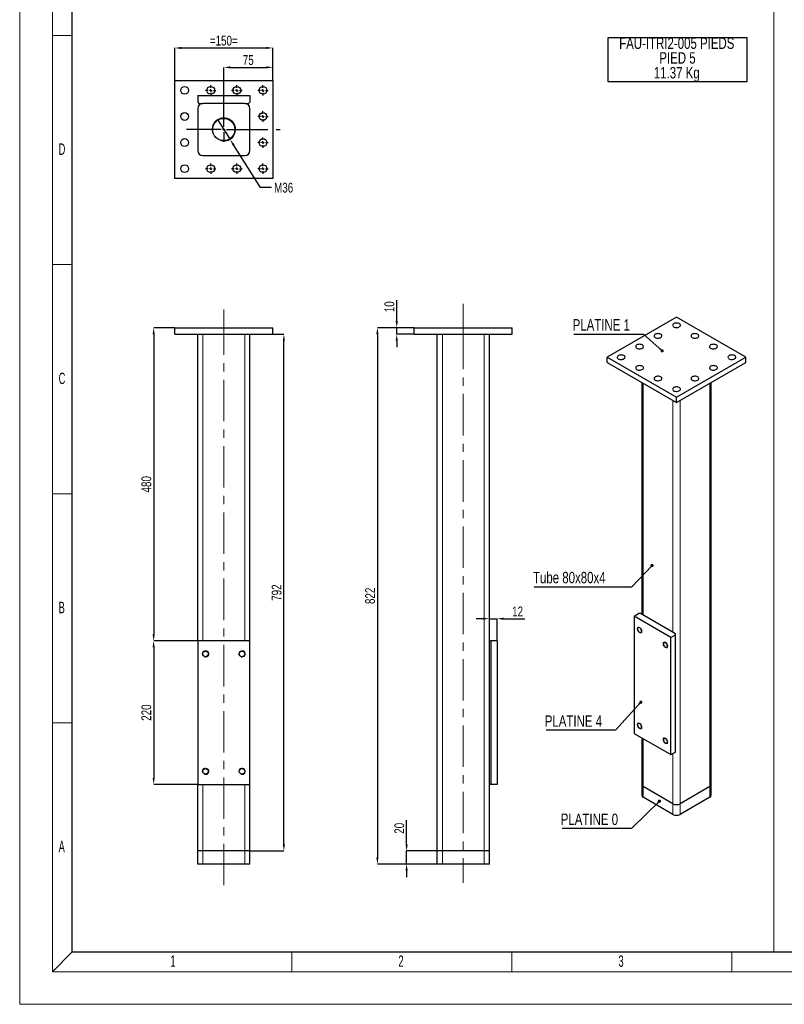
# Model space of a CAD drawing. Header units: millimetres. Extents: x 0 to 841, y 0 to 594.
# Tile 1 of 13: x 0 to 234, y 0 to 302. Entities that reach past the tile are written whole.
import ezdxf

# ---------------------------------------------------------------- set-up
doc = ezdxf.new("R2010")
doc.units = ezdxf.units.MM
doc.header["$PDSIZE"] = -1
doc.linetypes.add('CENTERX2', pattern=[20.32, 12.7, -2.54, 2.54, -2.54])
for name, color, linetype in [('COTES', 1, 'Continuous'), ('NOTES', 6, 'Continuous'), ('TRAIT-FINS', 9, 'Continuous'), ('TRAIT-MIXTES', 3, 'CENTERX2')]:
    doc.layers.add(name, color=color, linetype=linetype)
doc.layers.add('TRAIT-FORT', color=4, linetype='Continuous', lineweight=25)
doc.styles.add('SLDTEXTSTYLE0', font='TXT', dxfattribs={"width": 0.75})
doc.styles.add('SLDTEXTSTYLE1', font='TXT', dxfattribs={"width": 0.605})
doc.dimstyles.new('SLDDIMSTYLE6', dxfattribs={"dimtxt": 3, "dimasz": 2, "dimexe": 0, "dimexo": 0.0625, "dimgap": 0.75, "dimtad": 1, "dimlfac": 5, "dimrnd": 1e-09, "dimzin": 12, "dimdsep": 46, "dimtxsty": 'SLDTEXTSTYLE0', "dimsah": 1, "dimcen": 0.09, "dimadec": 0, "dimazin": 3, "dimtfac": 1, "dimtofl": 0, "dimtmove": 0, "dimatfit": 3, "dimfxl": 1, "dimfrac": 2, "dimtolj": 1, "dimtzin": 12, "dimarcsym": 0})
doc.dimstyles.new('SLDDIMSTYLE7', dxfattribs={"dimtxt": 3, "dimasz": 2, "dimexe": 0, "dimexo": 0.0625, "dimgap": 0.75, "dimtad": 1, "dimlfac": 5, "dimrnd": 1e-09, "dimzin": 12, "dimdsep": 46, "dimtxsty": 'SLDTEXTSTYLE0', "dimsah": 1, "dimcen": 0.09, "dimadec": 0, "dimazin": 3, "dimtfac": 1, "dimtmove": 0, "dimatfit": 0, "dimfxl": 1, "dimfrac": 2, "dimtolj": 1, "dimtzin": 12, "dimarcsym": 0})
doc.dimstyles.new('SLDDIMSTYLE8', dxfattribs={"dimtxt": 3, "dimasz": 2, "dimexe": 0, "dimexo": 0.0625, "dimgap": 0.75, "dimtad": 0, "dimtih": 1, "dimtoh": 1, "dimlfac": 5, "dimrnd": 1e-09, "dimzin": 12, "dimdsep": 46, "dimtxsty": 'SLDTEXTSTYLE0', "dimblk1": 'NONE', "dimsah": 1, "dimcen": 0, "dimadec": 0, "dimazin": 3, "dimtfac": 1, "dimtmove": 0, "dimatfit": 3, "dimldrblk": 'NONE', "dimfxl": 1, "dimfrac": 2, "dimtolj": 1, "dimtzin": 12, "dimarcsym": 0})
doc.dimstyles.new('SLDDIMSTYLE9', dxfattribs={"dimtxt": 0.18, "dimasz": 1, "dimexe": 0, "dimexo": 0.0625, "dimgap": 0, "dimtad": 0, "dimtih": 1, "dimtoh": 1, "dimdec": 0, "dimrnd": 1e-09, "dimzin": 0, "dimdsep": 46, "dimtxsty": 'Standard', "dimblk1": 'DOT', "dimblk2": 'DOT', "dimsah": 1, "dimcen": 0.09, "dimadec": 0, "dimazin": 0, "dimtfac": 1, "dimtdec": 0, "dimtofl": 0, "dimtmove": 0, "dimatfit": 3, "dimldrblk": 'DOT', "dimfxl": 1, "dimfrac": 2, "dimtolj": 1, "dimtzin": 0, "dimarcsym": 0})

# ---------------------------------------------------------------- blocks, each defined once
blk = doc.blocks.new('_D_95')
at = {"layer": 'COTES', "color": 0, "lineweight": -2, "transparency": 16777216}
for p, q in [((118.55, 48.95), (118.55, 56.34)), ((127.85, 46.95), (118.55, 46.95)), ((118.55, 42.95), (118.55, 46.95)), ((127.85, 42.95), (118.55, 42.95)), ((118.55, 40.95), (118.55, 38.95))]:
    blk.add_line(p, q, dxfattribs=at)
at = {"layer": 'COTES', "color": 0, "transparency": 16777216}
for points in [[(118.22, 48.95), (118.88, 48.95), (118.55, 46.95)], [(118.22, 40.95), (118.88, 40.95), (118.55, 42.95)]]:
    blk.add_solid(points, dxfattribs=at)
at = {"layer": 'Defpoints', "color": 0, "transparency": 16777216}
for p in [(118.55, 46.95), (127.91, 46.95), (127.91, 42.95)]:
    blk.add_point(p, dxfattribs=at)
at = {"layer": 'COTES', "color": 0, "transparency": 16777216, "insert": (114.8, 53.9), "char_height": 3, "attachment_point": 2, "rotation": 90, "style": 'SLDTEXTSTYLE0'}
blk.add_mtext('\\A1;20', dxfattribs=at)
blk = doc.blocks.new('_D_96')
at = {"layer": 'COTES', "color": 0, "lineweight": -2, "transparency": 16777216}
for p, q in [((141.91, 118.13), (139.91, 118.13)), ((143.91, 111.41), (143.91, 118.13)), ((143.91, 118.13), (146.31, 118.13)), ((146.31, 111.41), (146.31, 118.13)), ((148.31, 118.13), (154.81, 118.13))]:
    blk.add_line(p, q, dxfattribs=at)
at = {"layer": 'COTES', "color": 0, "transparency": 16777216}
for points in [[(141.91, 118.46), (141.91, 117.8), (143.91, 118.13)], [(148.31, 118.46), (148.31, 117.8), (146.31, 118.13)]]:
    blk.add_solid(points, dxfattribs=at)
at = {"layer": 'Defpoints', "color": 0, "transparency": 16777216}
for p in [(146.31, 118.13), (143.91, 111.35), (146.31, 111.35)]:
    blk.add_point(p, dxfattribs=at)
at = {"layer": 'COTES', "color": 0, "transparency": 16777216, "insert": (152.56, 121.88), "char_height": 3, "attachment_point": 2, "style": 'SLDTEXTSTYLE0'}
blk.add_mtext('\\A1;12', dxfattribs=at)
blk = doc.blocks.new('_D_97')
at = {"layer": 'COTES', "color": 0, "lineweight": -2, "transparency": 16777216}
for p, q in [((115.52, 209.35), (115.52, 215.82)), ((120.85, 207.35), (115.52, 207.35)), ((115.52, 205.35), (115.52, 207.35)), ((120.85, 205.35), (115.52, 205.35)), ((115.52, 203.35), (115.52, 201.35))]:
    blk.add_line(p, q, dxfattribs=at)
at = {"layer": 'COTES', "color": 0, "transparency": 16777216}
for points in [[(115.19, 209.35), (115.86, 209.35), (115.52, 207.35)], [(115.19, 203.35), (115.86, 203.35), (115.52, 205.35)]]:
    blk.add_solid(points, dxfattribs=at)
at = {"layer": 'Defpoints', "color": 0, "transparency": 16777216}
for p in [(115.52, 207.35), (120.91, 207.35), (120.91, 205.35)]:
    blk.add_point(p, dxfattribs=at)
at = {"layer": 'COTES', "color": 0, "transparency": 16777216, "insert": (111.77, 213.76), "char_height": 3, "attachment_point": 2, "rotation": 90, "style": 'SLDTEXTSTYLE0'}
blk.add_mtext('\\A1;10', dxfattribs=at)
blk = doc.blocks.new('_D_98')
at = {"layer": 'COTES', "color": 0, "lineweight": -2, "transparency": 16777216}
for p, q in [((120.85, 207.35), (109.6, 207.35)), ((109.6, 205.35), (109.6, 44.95)), ((127.85, 42.95), (109.6, 42.95))]:
    blk.add_line(p, q, dxfattribs=at)
at = {"layer": 'COTES', "color": 0, "transparency": 16777216}
for points in [[(109.27, 205.35), (109.93, 205.35), (109.6, 207.35)], [(109.27, 44.95), (109.93, 44.95), (109.6, 42.95)]]:
    blk.add_solid(points, dxfattribs=at)
at = {"layer": 'Defpoints', "color": 0, "transparency": 16777216}
for p in [(120.91, 207.35), (109.6, 42.95), (127.91, 42.95)]:
    blk.add_point(p, dxfattribs=at)
at = {"layer": 'COTES', "color": 0, "transparency": 16777216, "insert": (105.85, 125.15), "char_height": 3, "attachment_point": 2, "rotation": 90, "style": 'SLDTEXTSTYLE0'}
blk.add_mtext('\\A1;822', dxfattribs=at)
blk = doc.blocks.new('_D_99')
at = {"layer": 'COTES', "color": 0, "lineweight": -2, "transparency": 16777216}
for p, q in [((47.47, 207.35), (41.05, 207.35)), ((41.05, 205.35), (41.05, 113.35)), ((54.47, 111.35), (41.05, 111.35))]:
    blk.add_line(p, q, dxfattribs=at)
at = {"layer": 'COTES', "color": 0, "transparency": 16777216}
for points in [[(40.71, 205.35), (41.38, 205.35), (41.05, 207.35)], [(40.71, 113.35), (41.38, 113.35), (41.05, 111.35)]]:
    blk.add_solid(points, dxfattribs=at)
at = {"layer": 'Defpoints', "color": 0, "transparency": 16777216}
for p in [(47.53, 207.35), (41.05, 111.35), (54.53, 111.35)]:
    blk.add_point(p, dxfattribs=at)
at = {"layer": 'COTES', "color": 0, "transparency": 16777216, "insert": (37.3, 159.35), "char_height": 3, "attachment_point": 2, "rotation": 90, "style": 'SLDTEXTSTYLE0'}
blk.add_mtext('\\A1;480', dxfattribs=at)
blk = doc.blocks.new('_D_100')
at = {"layer": 'COTES', "color": 0, "lineweight": -2, "transparency": 16777216}
for p, q in [((54.47, 111.35), (41.05, 111.35)), ((41.05, 109.35), (41.05, 69.35)), ((54.47, 67.35), (41.05, 67.35))]:
    blk.add_line(p, q, dxfattribs=at)
at = {"layer": 'COTES', "color": 0, "transparency": 16777216}
for points in [[(40.71, 109.35), (41.38, 109.35), (41.05, 111.35)], [(40.71, 69.35), (41.38, 69.35), (41.05, 67.35)]]:
    blk.add_solid(points, dxfattribs=at)
at = {"layer": 'Defpoints', "color": 0, "transparency": 16777216}
for p in [(54.53, 111.35), (41.05, 67.35), (54.53, 67.35)]:
    blk.add_point(p, dxfattribs=at)
at = {"layer": 'COTES', "color": 0, "transparency": 16777216, "insert": (37.3, 89.35), "char_height": 3, "attachment_point": 2, "rotation": 90, "style": 'SLDTEXTSTYLE0'}
blk.add_mtext('\\A1;220', dxfattribs=at)
blk = doc.blocks.new('_D_101')
at = {"layer": 'COTES', "color": 0, "lineweight": -2, "transparency": 16777216}
for p, q in [((77.6, 205.35), (80.95, 205.35)), ((80.95, 48.95), (80.95, 203.35)), ((70.6, 46.95), (80.95, 46.95))]:
    blk.add_line(p, q, dxfattribs=at)
at = {"layer": 'COTES', "color": 0, "transparency": 16777216}
for points in [[(80.62, 203.35), (81.28, 203.35), (80.95, 205.35)], [(80.62, 48.95), (81.28, 48.95), (80.95, 46.95)]]:
    blk.add_solid(points, dxfattribs=at)
at = {"layer": 'Defpoints', "color": 0, "transparency": 16777216}
for p in [(77.53, 205.35), (80.95, 205.35), (70.53, 46.95)]:
    blk.add_point(p, dxfattribs=at)
at = {"layer": 'COTES', "color": 0, "transparency": 16777216, "insert": (77.2, 126.15), "char_height": 3, "attachment_point": 2, "rotation": 90, "style": 'SLDTEXTSTYLE0'}
blk.add_mtext('\\A1;792', dxfattribs=at)
blk = doc.blocks.new('_D_102')
at = {"layer": 'COTES', "color": 0, "lineweight": -2, "transparency": 16777216}
for p, q in [((47.53, 283.15), (47.53, 293.09)), ((49.53, 293.09), (75.53, 293.09)), ((77.53, 283.15), (77.53, 293.09))]:
    blk.add_line(p, q, dxfattribs=at)
at = {"layer": 'COTES', "color": 0, "transparency": 16777216}
for points in [[(49.53, 293.42), (49.53, 292.76), (47.53, 293.09)], [(75.53, 293.42), (75.53, 292.76), (77.53, 293.09)]]:
    blk.add_solid(points, dxfattribs=at)
at = {"layer": 'Defpoints', "color": 0, "transparency": 16777216}
for p in [(77.53, 293.09), (47.53, 283.09), (77.53, 283.09)]:
    blk.add_point(p, dxfattribs=at)
at = {"layer": 'COTES', "color": 0, "transparency": 16777216, "insert": (62.53, 296.84), "char_height": 3, "attachment_point": 2, "style": 'SLDTEXTSTYLE0'}
blk.add_mtext('\\A1;=150=', dxfattribs=at)
blk = doc.blocks.new('_D_103')
at = {"layer": 'COTES', "color": 0, "lineweight": -2, "transparency": 16777216}
for p, q in [((60.61, 271.13), (64.46, 265.05)), ((73.8, 250.27), (65.53, 263.36)), ((77.2, 250.27), (73.8, 250.27))]:
    blk.add_line(p, q, dxfattribs=at)
at = {"layer": 'COTES', "color": 0, "transparency": 16777216}
blk.add_solid([(65.81, 263.53), (65.25, 263.18), (64.46, 265.05)], dxfattribs=at)
at = {"layer": 'Defpoints', "color": 0, "transparency": 16777216}
for p in [(60.61, 271.13), (64.46, 265.05)]:
    blk.add_point(p, dxfattribs=at)
at = {"layer": 'COTES', "color": 0, "transparency": 16777216, "insert": (77.95, 251.77), "char_height": 3, "attachment_point": 1, "style": 'SLDTEXTSTYLE0'}
blk.add_mtext('\\A1;M36', dxfattribs=at)
blk = doc.blocks.new('_NONE')
blk = doc.blocks.new('_D_104')
at = {"layer": 'COTES', "color": 0, "lineweight": -2, "transparency": 16777216}
for p, q in [((62.53, 271.95), (62.53, 287.14)), ((64.53, 287.14), (75.53, 287.14)), ((77.53, 283.15), (77.53, 287.14))]:
    blk.add_line(p, q, dxfattribs=at)
at = {"layer": 'COTES', "color": 0, "transparency": 16777216}
for points in [[(64.53, 287.48), (64.53, 286.81), (62.53, 287.14)], [(75.53, 287.48), (75.53, 286.81), (77.53, 287.14)]]:
    blk.add_solid(points, dxfattribs=at)
at = {"layer": 'Defpoints', "color": 0, "transparency": 16777216}
for p in [(77.53, 287.14), (77.53, 283.09), (62.53, 271.89)]:
    blk.add_point(p, dxfattribs=at)
at = {"layer": 'COTES', "color": 0, "transparency": 16777216, "insert": (70.03, 290.89), "char_height": 3, "attachment_point": 2, "style": 'SLDTEXTSTYLE0'}
blk.add_mtext('\\A1;75', dxfattribs=at)
blk = doc.blocks.new('SW_NOTE_28')
at = {"layer": 'NOTES', "color": 0}
for p, q in [((0, -9.06), (0, 4.48)), ((0, 4.48), (42.47, 4.48)), ((42.47, 4.48), (42.47, -9.06)), ((42.47, -9.06), (0, -9.06))]:
    blk.add_line(p, q, dxfattribs=at)
at = {"layer": 'NOTES', "color": 0, "char_height": 3.5, "attachment_point": 2, "style": 'SLDTEXTSTYLE0'}
for s, insert in [('FAU-ITRI2-005 PIEDS', (21.05, 4.51)), ('PIED 5', (21.28, -0.01)), ('11.37 Kg', (21.05, -4.54))]:
    blk.add_mtext(s, dxfattribs=dict(at, insert=insert))
blk = doc.blocks.new('SW_CENTERMARKSYMBOL_79')
at = {"layer": 'TRAIT-MIXTES', "color": 0}
for p, q in [((-0.8, 0), (-1.6, 0)), ((0, 0), (-0.4, 0)), ((0, 0.8), (0, 1.6)), ((0, 0), (0, 0.4)), ((0, 0), (0, -0.4)), ((0, 0), (0.4, 0)), ((0.8, 0), (1.6, 0)), ((0, -0.8), (0, -1.6))]:
    blk.add_line(p, q, dxfattribs=at)
blk = doc.blocks.new('SW_CENTERMARKSYMBOL_80')
at = {"layer": 'TRAIT-MIXTES', "color": 0}
for p, q in [((-0.8, 0), (-1.6, 0)), ((0, 0), (-0.4, 0)), ((0, 0.8), (0, 1.6)), ((0, 0), (0, 0.4)), ((0, 0), (0, -0.4)), ((0, 0), (0.4, 0)), ((0.8, 0), (1.6, 0)), ((0, -0.8), (0, -1.6))]:
    blk.add_line(p, q, dxfattribs=at)
blk = doc.blocks.new('SW_CENTERMARKSYMBOL_81')
at = {"layer": 'TRAIT-MIXTES', "color": 0}
for p, q in [((-0.8, 0), (-1.6, 0)), ((0, 0), (-0.4, 0)), ((0, 0.8), (0, 1.6)), ((0, 0), (0, 0.4)), ((0, 0), (0, -0.4)), ((0, 0), (0.4, 0)), ((0.8, 0), (1.6, 0)), ((0, -0.8), (0, -1.6))]:
    blk.add_line(p, q, dxfattribs=at)
blk = doc.blocks.new('SW_CENTERMARKSYMBOL_82')
at = {"layer": 'TRAIT-MIXTES', "color": 0}
for p, q in [((-0.8, 0), (-1.6, 0)), ((0, 0), (-0.4, 0)), ((0, 0.8), (0, 1.6)), ((0, 0), (0, 0.4)), ((0, 0), (0, -0.4)), ((0, 0), (0.4, 0)), ((0.8, 0), (1.6, 0)), ((0, -0.8), (0, -1.6))]:
    blk.add_line(p, q, dxfattribs=at)
blk = doc.blocks.new('SW_CENTERMARKSYMBOL_83')
at = {"layer": 'TRAIT-MIXTES', "color": 0}
for p, q in [((-0.8, 0), (-1.6, 0)), ((0, 0), (-0.4, 0)), ((0, 0.8), (0, 1.6)), ((0, 0), (0, 0.4)), ((0, 0), (0, -0.4)), ((0, 0), (0.4, 0)), ((0.8, 0), (1.6, 0)), ((0, -0.8), (0, -1.6))]:
    blk.add_line(p, q, dxfattribs=at)
blk = doc.blocks.new('SW_CENTERMARKSYMBOL_84')
at = {"layer": 'TRAIT-MIXTES', "color": 0}
for p, q in [((-0.8, 0), (-1.6, 0)), ((0, 0), (-0.4, 0)), ((0, 0.8), (0, 1.6)), ((0, 0), (0, 0.4)), ((0, 0), (0, -0.4)), ((0, 0), (0.4, 0)), ((0.8, 0), (1.6, 0)), ((0, -0.8), (0, -1.6))]:
    blk.add_line(p, q, dxfattribs=at)
blk = doc.blocks.new('SW_CENTERMARKSYMBOL_85')
at = {"layer": 'TRAIT-MIXTES', "color": 0}
for p, q in [((-0.8, 0), (-1.6, 0)), ((0, 0), (-0.4, 0)), ((0, 0.8), (0, 1.6)), ((0, 0), (0, 0.4)), ((0, 0), (0, -0.4)), ((0, 0), (0.4, 0)), ((0.8, 0), (1.6, 0)), ((0, -0.8), (0, -1.6))]:
    blk.add_line(p, q, dxfattribs=at)
blk = doc.blocks.new('SW_CENTERMARKSYMBOL_86')
at = {"layer": 'TRAIT-MIXTES', "color": 0}
for p, q in [((-0.8, 0), (-1.6, 0)), ((0, 0), (-0.4, 0)), ((0, 0.8), (0, 1.6)), ((0, 0), (0, 0.4)), ((0, 0), (0, -0.4)), ((0, 0), (0.4, 0)), ((0.8, 0), (1.6, 0)), ((0, -0.8), (0, -1.6))]:
    blk.add_line(p, q, dxfattribs=at)
blk = doc.blocks.new('SW_CENTERMARKSYMBOL_87')
at = {"layer": 'TRAIT-MIXTES', "color": 0}
for p, q in [((0, 0.8), (0, 3.8)), ((-0.8, 0), (-11.41, 0)), ((0, 0), (-0.4, 0)), ((0, 0), (0, 0.4)), ((0, 0), (0, -0.4)), ((0, 0), (0.4, 0)), ((0.8, 0), (17.24, 0)), ((0, -0.8), (0, -3.8))]:
    blk.add_line(p, q, dxfattribs=at)
blk = doc.blocks.new('SW_NOTE_29')
at = {"layer": 'NOTES', "color": 0}
blk.add_line((-21.36, 0), (0, 0), dxfattribs=at)
at = {"layer": 'NOTES', "color": 0, "insert": (-21.74, 4.57), "char_height": 3.5, "attachment_point": 1, "style": 'SLDTEXTSTYLE0'}
blk.add_mtext('PLATINE 1', dxfattribs=at)
blk = doc.blocks.new('_DOT')
at = {"color": 0, "linetype": 'ByBlock', "lineweight": -2}
blk.add_line((-0.5, 0), (-1, 0), dxfattribs=at)
at = {"color": 0, "linetype": 'ByBlock', "const_width": 0.5}
blk.add_lwpolyline([(-0.25, 0, 1), (0.25, 0, 1)], format="xyb", close=True, dxfattribs=at)
blk = doc.blocks.new('SW_NOTE_30')
at = {"layer": 'NOTES', "color": 0}
blk.add_line((-21.36, 0), (0, 0), dxfattribs=at)
at = {"layer": 'NOTES', "color": 0, "insert": (-21.77, 4.47), "char_height": 3.5, "attachment_point": 1, "style": 'SLDTEXTSTYLE0'}
blk.add_mtext('PLATINE 4', dxfattribs=at)
blk = doc.blocks.new('SW_NOTE_31')
at = {"layer": 'NOTES', "color": 0}
blk.add_line((-21.36, 0), (0, 0), dxfattribs=at)
at = {"layer": 'NOTES', "color": 0, "insert": (-21.77, 4.47), "char_height": 3.5, "attachment_point": 1, "style": 'SLDTEXTSTYLE0'}
blk.add_mtext('PLATINE 0', dxfattribs=at)
blk = doc.blocks.new('SW_NOTE_32')
at = {"layer": 'NOTES', "color": 0}
blk.add_line((-29.87, 0), (0, 0), dxfattribs=at)
at = {"layer": 'NOTES', "color": 0, "insert": (-30.27, 4.59), "char_height": 3.5, "attachment_point": 1, "style": 'SLDTEXTSTYLE0'}
blk.add_mtext('Tube 80x80x4', dxfattribs=at)

msp = doc.modelspace()

# ---------------------------------------------------------------- linework, layer by layer
at = {"lineweight": 18}
for p, q in [((0.001, -0.0569), (0.001, 593.9431)), ((10.001, 9.9431), (10.001, 583.9431)), ((16.001, 15.9431), (16.001, 577.9431)), ((16.0906, 305.8674), (16.0906, 16.0142)), ((231.0738, 305.8674), (231.0738, 16.0142)), ((16.001, 296.9431), (10.001, 296.9431)), ((16.001, 226.6931), (10.001, 226.6931)), ((16.001, 156.4431), (10.001, 156.4431)), ((16.001, 86.1931), (10.001, 86.1931)), ((10.001, 9.9431), (16.001, 15.9431)), ((16.001, 15.9431), (825.001, 15.9431)), ((16.0906, 16.0142), (698.1101, 16.0142)), ((83.4177, 9.9431), (83.4177, 15.9431)), ((150.8344, 9.9431), (150.8344, 15.9431)), ((218.2511, 9.9431), (218.2511, 15.9431)), ((831.001, 9.9431), (10.001, 9.9431)), ((841.001, -0.0569), (0.001, -0.0569))]:
    msp.add_line(p, q, dxfattribs=at)
at = {"layer": 'TRAIT-FINS', "lineweight": 18}
for p, q in [((56.1347, 111.3502), (56.1347, 205.3502)), ((68.9347, 111.3502), (68.9347, 205.3502)), ((129.5121, 46.9502), (129.5121, 205.3502)), ((142.3121, 46.9502), (142.3121, 205.3502)), ((191.0705, 119.251), (191.0705, 190.291)), ((211.4351, 66.6658), (211.4351, 190.291)), ((200.1214, 114.026), (200.1214, 185.066)), ((202.3842, 61.4408), (202.3842, 185.066)), ((191.0705, 66.6658), (191.0705, 81.3638)), ((200.1214, 61.4408), (200.1214, 76.7919)), ((56.1347, 46.9502), (56.1347, 67.3502)), ((68.9347, 46.9502), (68.9347, 67.3502)), ((191.0705, 63.3996), (191.0705, 66.6658)), ((211.4351, 63.3996), (211.4351, 66.6658)), ((200.1214, 58.1746), (200.1214, 61.4408)), ((202.3842, 58.1746), (202.3842, 61.4408)), ((56.1347, 42.9502), (56.1347, 46.9502)), ((68.9347, 42.9502), (68.9347, 46.9502)), ((129.5121, 42.9502), (129.5121, 46.9502)), ((142.3121, 42.9502), (142.3121, 46.9502))]:
    msp.add_line(p, q, dxfattribs=at)
at = {"layer": 'TRAIT-FINS', "lineweight": 18, "flags": 128}
for points in [[(190.6462, 114.2704), (190.5924, 113.989), (190.4391, 113.8126), (190.2097, 113.768), (189.9391, 113.862), (189.6685, 114.0804), (189.4391, 114.3898), (189.2858, 114.7432), (189.232, 115.0868), (189.2858, 115.3682), (189.4391, 115.5446), (189.6685, 115.5892), (189.9391, 115.4951), (190.2097, 115.2767), (190.4391, 114.9673), (190.5924, 114.6139), (190.6462, 114.2704)], [(198.5658, 109.6985), (198.512, 109.4171), (198.3587, 109.2407), (198.1293, 109.1961), (197.8587, 109.2902), (197.5881, 109.5085), (197.3587, 109.818), (197.2054, 110.1713), (197.1516, 110.5149), (197.2054, 110.7963), (197.3587, 110.9727), (197.5881, 111.0173), (197.8587, 110.9232), (198.1293, 110.7049), (198.3587, 110.3954), (198.512, 110.042), (198.5658, 109.6985)], [(190.6462, 84.8749), (190.5924, 84.5935), (190.4391, 84.4171), (190.2097, 84.3725), (189.9391, 84.4666), (189.6685, 84.6849), (189.4391, 84.9944), (189.2858, 85.3478), (189.232, 85.6913), (189.2858, 85.9727), (189.4391, 86.1491), (189.6685, 86.1937), (189.9391, 86.0996), (190.2097, 85.8813), (190.4391, 85.5718), (190.5924, 85.2185), (190.6462, 84.8749)], [(198.5658, 80.303), (198.512, 80.0216), (198.3587, 79.8452), (198.1293, 79.8006), (197.8587, 79.8947), (197.5881, 80.113), (197.3587, 80.4225), (197.2054, 80.7759), (197.1516, 81.1194), (197.2054, 81.4008), (197.3587, 81.5772), (197.5881, 81.6218), (197.8587, 81.5278), (198.1293, 81.3094), (198.3587, 81), (198.512, 80.6466), (198.5658, 80.303)]]:
    msp.add_lwpolyline(points, dxfattribs=at)
at = {"layer": 'TRAIT-FINS', "lineweight": 18}
for centre, radius in [((62.5347, 268.0887), 3.6), ((56.9347, 107.3502), 1), ((68.1347, 107.3502), 1), ((56.9347, 71.3502), 1), ((68.1347, 71.3502), 1)]:
    msp.add_arc(centre, radius, 255, 195, dxfattribs=at)
at = {"layer": 'TRAIT-FORT', "lineweight": 25}
for p, q in [((47.5347, 253.0887), (47.5347, 283.0887)), ((47.5347, 283.0887), (77.5347, 283.0887)), ((77.5347, 283.0887), (77.5347, 253.0887)), ((54.5347, 278.4887), (70.5347, 278.4887)), ((54.5347, 278.4887), (54.5347, 276.4887)), ((70.5347, 278.4887), (70.5347, 276.4887)), ((54.5347, 276.4887), (54.9347, 276.0887)), ((54.9347, 276.0887), (56.1347, 276.0887)), ((68.9347, 276.0887), (56.1347, 276.0887)), ((68.9347, 276.0887), (70.1347, 276.0887)), ((70.1347, 276.0887), (70.5347, 276.4887)), ((54.5347, 274.4887), (54.5347, 261.6887)), ((70.5347, 261.6887), (70.5347, 274.4887)), ((56.1347, 260.0887), (68.9347, 260.0887)), ((77.5347, 253.0887), (47.5347, 253.0887)), ((201.2528, 210.5382), (180.0396, 198.292)), ((222.466, 198.292), (201.2528, 210.5382)), ((47.5347, 205.3502), (47.5347, 207.3502)), ((47.5347, 207.3502), (77.5347, 207.3502)), ((47.5347, 205.3502), (77.5347, 205.3502)), ((54.5347, 111.3502), (54.5347, 205.3502)), ((70.5347, 111.3502), (70.5347, 205.3502)), ((77.5347, 205.3502), (77.5347, 207.3502)), ((120.9121, 207.3502), (150.9121, 207.3502)), ((120.9121, 205.3502), (120.9121, 207.3502)), ((120.9121, 205.3502), (150.9121, 205.3502)), ((127.9121, 46.9502), (127.9121, 205.3502)), ((143.9121, 111.3502), (143.9121, 205.3502)), ((150.9121, 205.3502), (150.9121, 207.3502)), ((180.0396, 198.292), (201.2528, 186.0459)), ((180.0396, 196.659), (180.0396, 198.292)), ((180.0396, 196.659), (201.2528, 184.4128)), ((201.2528, 186.0459), (222.466, 198.292)), ((201.2528, 184.4128), (222.466, 196.659)), ((222.466, 196.659), (222.466, 198.292)), ((190.6018, 190.5615), (190.6018, 119.5215)), ((211.9038, 67.3189), (211.9038, 190.5615)), ((201.2528, 184.4128), (201.2528, 186.0459)), ((188.242, 118.9244), (189.6563, 119.7408)), ((199.5558, 112.3932), (188.242, 118.9244)), ((188.242, 118.9244), (188.242, 82.9966)), ((190.2219, 119.7408), (189.6563, 119.7408)), ((200.97, 113.5361), (190.2219, 119.7408)), ((199.5558, 112.3932), (200.97, 113.2096)), ((199.5558, 76.4654), (199.5558, 112.3932)), ((200.97, 113.2096), (200.97, 113.5361)), ((200.97, 77.2818), (200.97, 113.2096)), ((70.5347, 111.3502), (54.5347, 111.3502)), ((54.5347, 111.3502), (54.5347, 67.3502)), ((70.5347, 67.3502), (70.5347, 111.3502)), ((143.9121, 67.3502), (143.9121, 111.3502)), ((143.9121, 111.3502), (144.3121, 111.3502)), ((144.3121, 111.3502), (144.3121, 67.3502)), ((146.3121, 111.3502), (144.3121, 111.3502)), ((146.3121, 111.3502), (146.3121, 67.3502)), ((188.242, 82.9966), (199.5558, 76.4654)), ((190.6018, 81.6344), (190.6018, 67.3189)), ((199.5558, 76.4654), (200.97, 77.2818)), ((54.5347, 46.9502), (54.5347, 67.3502)), ((54.5347, 67.3502), (70.5347, 67.3502)), ((70.5347, 46.9502), (70.5347, 67.3502)), ((143.9121, 46.9502), (143.9121, 67.3502)), ((144.3121, 67.3502), (143.9121, 67.3502)), ((146.3121, 67.3502), (144.3121, 67.3502)), ((190.6018, 67.3189), (190.6018, 64.0527)), ((200.1214, 61.4408), (191.0705, 66.6658)), ((211.4351, 66.6658), (202.3842, 61.4408)), ((211.9038, 64.0527), (211.9038, 67.3189)), ((200.1214, 58.1746), (191.0705, 63.3996)), ((211.4351, 63.3996), (202.3842, 58.1746)), ((56.1347, 46.9502), (54.5347, 46.9502)), ((54.5347, 42.9502), (54.5347, 46.9502)), ((68.9347, 46.9502), (56.1347, 46.9502)), ((70.5347, 46.9502), (68.9347, 46.9502)), ((70.5347, 42.9502), (70.5347, 46.9502)), ((129.5121, 46.9502), (127.9121, 46.9502)), ((127.9121, 42.9502), (127.9121, 46.9502)), ((142.3121, 46.9502), (129.5121, 46.9502)), ((143.9121, 46.9502), (142.3121, 46.9502)), ((143.9121, 42.9502), (143.9121, 46.9502)), ((56.1347, 42.9502), (54.5347, 42.9502)), ((68.9347, 42.9502), (56.1347, 42.9502)), ((70.5347, 42.9502), (68.9347, 42.9502)), ((129.5121, 42.9502), (127.9121, 42.9502)), ((142.3121, 42.9502), (129.5121, 42.9502)), ((143.9121, 42.9502), (142.3121, 42.9502))]:
    msp.add_line(p, q, dxfattribs=at)
at = {"layer": 'TRAIT-FORT', "lineweight": 25, "flags": 128}
for points in [[(200.4043, 208.5788), (200.2199, 208.4416), (200.1005, 208.2822), (200.0534, 208.1107), (200.0817, 207.9378), (200.1836, 207.7744), (200.3527, 207.6308), (200.5783, 207.516), (200.8463, 207.4371), (201.1399, 207.3993), (201.4405, 207.4047), (201.7294, 207.4532), (201.9883, 207.5416), (202.201, 207.6643), (202.3541, 207.8138), (202.438, 207.9806), (202.4475, 208.1541), (202.3819, 208.3236), (202.2453, 208.4783), (202.0464, 208.6086), (201.7976, 208.7062), (201.5146, 208.765), (201.2151, 208.7813), (200.918, 208.7542), (200.642, 208.6852), (200.4043, 208.5788)], [(194.7474, 205.3131), (194.5631, 205.1759), (194.4436, 205.0166), (194.3965, 204.8451), (194.4249, 204.6722), (194.5267, 204.5088), (194.6958, 204.3652), (194.9215, 204.2503), (195.1895, 204.1715), (195.483, 204.1336), (195.7837, 204.1391), (196.0725, 204.1875), (196.3314, 204.2759), (196.5441, 204.3987), (196.6973, 204.5482), (196.7812, 204.7149), (196.7906, 204.8885), (196.725, 205.058), (196.5885, 205.2127), (196.3895, 205.3429), (196.1407, 205.4405), (195.8577, 205.4994), (195.5583, 205.5157), (195.2612, 205.4885), (194.9851, 205.4196), (194.7474, 205.3131)], [(206.0611, 205.3131), (205.8768, 205.1759), (205.7573, 205.0166), (205.7103, 204.8451), (205.7386, 204.6722), (205.8405, 204.5088), (206.0095, 204.3652), (206.2352, 204.2503), (206.5032, 204.1715), (206.7967, 204.1336), (207.0974, 204.1391), (207.3862, 204.1875), (207.6452, 204.2759), (207.8579, 204.3987), (208.011, 204.5482), (208.0949, 204.7149), (208.1043, 204.8885), (208.0387, 205.058), (207.9022, 205.2127), (207.7032, 205.3429), (207.4545, 205.4405), (207.1714, 205.4994), (206.872, 205.5157), (206.5749, 205.4885), (206.2988, 205.4196), (206.0611, 205.3131)], [(189.0906, 202.0475), (188.9062, 201.9103), (188.7868, 201.7509), (188.7397, 201.5794), (188.768, 201.4066), (188.8699, 201.2432), (189.039, 201.0995), (189.2646, 200.9847), (189.5326, 200.9059), (189.8262, 200.868), (190.1268, 200.8735), (190.4157, 200.9219), (190.6746, 201.0103), (190.8873, 201.1331), (191.0404, 201.2825), (191.1243, 201.4493), (191.1338, 201.6229), (191.0682, 201.7923), (190.9316, 201.9471), (190.7327, 202.0773), (190.4839, 202.1749), (190.2009, 202.2337), (189.9014, 202.2501), (189.6043, 202.2229), (189.3283, 202.1539), (189.0906, 202.0475)], [(211.718, 202.0475), (211.5336, 201.9103), (211.4142, 201.7509), (211.3671, 201.5794), (211.3954, 201.4066), (211.4973, 201.2432), (211.6664, 201.0995), (211.892, 200.9847), (212.16, 200.9059), (212.4536, 200.868), (212.7542, 200.8735), (213.0431, 200.9219), (213.302, 201.0103), (213.5147, 201.1331), (213.6678, 201.2825), (213.7517, 201.4493), (213.7612, 201.6229), (213.6956, 201.7923), (213.559, 201.9471), (213.3601, 202.0773), (213.1113, 202.1749), (212.8283, 202.2337), (212.5288, 202.2501), (212.2317, 202.2229), (211.9557, 202.1539), (211.718, 202.0475)], [(183.4337, 198.7819), (183.2494, 198.6447), (183.1299, 198.4853), (183.0828, 198.3138), (183.1111, 198.1409), (183.213, 197.9775), (183.3821, 197.8339), (183.6077, 197.7191), (183.8758, 197.6402), (184.1693, 197.6024), (184.47, 197.6078), (184.7588, 197.6563), (185.0177, 197.7447), (185.2304, 197.8674), (185.3836, 198.0169), (185.4675, 198.1837), (185.4769, 198.3572), (185.4113, 198.5267), (185.2747, 198.6814), (185.0758, 198.8117), (184.827, 198.9093), (184.544, 198.9681), (184.2446, 198.9844), (183.9475, 198.9573), (183.6714, 198.8883), (183.4337, 198.7819)], [(217.3748, 198.7819), (217.1905, 198.6447), (217.071, 198.4853), (217.024, 198.3138), (217.0523, 198.1409), (217.1542, 197.9775), (217.3232, 197.8339), (217.5489, 197.7191), (217.8169, 197.6402), (218.1104, 197.6024), (218.4111, 197.6078), (218.7, 197.6563), (218.9589, 197.7447), (219.1716, 197.8674), (219.3247, 198.0169), (219.4086, 198.1837), (219.418, 198.3572), (219.3524, 198.5267), (219.2159, 198.6814), (219.0169, 198.8117), (218.7682, 198.9093), (218.4851, 198.9681), (218.1857, 198.9844), (217.8886, 198.9573), (217.6125, 198.8883), (217.3748, 198.7819)], [(189.0906, 195.5162), (188.9062, 195.379), (188.7868, 195.2197), (188.7397, 195.0482), (188.768, 194.8753), (188.8699, 194.7119), (189.039, 194.5683), (189.2646, 194.4534), (189.5326, 194.3746), (189.8262, 194.3367), (190.1268, 194.3422), (190.4157, 194.3906), (190.6746, 194.479), (190.8873, 194.6018), (191.0404, 194.7513), (191.1243, 194.918), (191.1338, 195.0916), (191.0682, 195.2611), (190.9316, 195.4158), (190.7327, 195.546), (190.4839, 195.6436), (190.2009, 195.7025), (189.9014, 195.7188), (189.6043, 195.6916), (189.3283, 195.6227), (189.0906, 195.5162)], [(211.718, 195.5162), (211.5336, 195.379), (211.4142, 195.2197), (211.3671, 195.0482), (211.3954, 194.8753), (211.4973, 194.7119), (211.6664, 194.5683), (211.892, 194.4534), (212.16, 194.3746), (212.4536, 194.3367), (212.7542, 194.3422), (213.0431, 194.3906), (213.302, 194.479), (213.5147, 194.6018), (213.6678, 194.7513), (213.7517, 194.918), (213.7612, 195.0916), (213.6956, 195.2611), (213.559, 195.4158), (213.3601, 195.546), (213.1113, 195.6436), (212.8283, 195.7025), (212.5288, 195.7188), (212.2317, 195.6916), (211.9557, 195.6227), (211.718, 195.5162)], [(194.7474, 192.2506), (194.5631, 192.1134), (194.4436, 191.954), (194.3965, 191.7825), (194.4249, 191.6097), (194.5267, 191.4463), (194.6958, 191.3027), (194.9215, 191.1878), (195.1895, 191.109), (195.483, 191.0711), (195.7837, 191.0766), (196.0725, 191.125), (196.3314, 191.2134), (196.5441, 191.3362), (196.6973, 191.4857), (196.7812, 191.6524), (196.7906, 191.826), (196.725, 191.9954), (196.5885, 192.1502), (196.3895, 192.2804), (196.1407, 192.378), (195.8577, 192.4368), (195.5583, 192.4532), (195.2612, 192.426), (194.9851, 192.357), (194.7474, 192.2506)], [(206.0611, 192.2506), (205.8768, 192.1134), (205.7573, 191.954), (205.7103, 191.7825), (205.7386, 191.6097), (205.8405, 191.4463), (206.0095, 191.3027), (206.2352, 191.1878), (206.5032, 191.109), (206.7967, 191.0711), (207.0974, 191.0766), (207.3862, 191.125), (207.6452, 191.2134), (207.8579, 191.3362), (208.011, 191.4857), (208.0949, 191.6524), (208.1043, 191.826), (208.0387, 191.9954), (207.9022, 192.1502), (207.7032, 192.2804), (207.4545, 192.378), (207.1714, 192.4368), (206.872, 192.4532), (206.5749, 192.426), (206.2988, 192.357), (206.0611, 192.2506)], [(200.4043, 188.985), (200.2199, 188.8478), (200.1005, 188.6884), (200.0534, 188.5169), (200.0817, 188.344), (200.1836, 188.1806), (200.3527, 188.037), (200.5783, 187.9222), (200.8463, 187.8433), (201.1399, 187.8055), (201.4405, 187.8109), (201.7294, 187.8594), (201.9883, 187.9478), (202.201, 188.0706), (202.3541, 188.22), (202.438, 188.3868), (202.4475, 188.5603), (202.3819, 188.7298), (202.2453, 188.8845), (202.0464, 189.0148), (201.7976, 189.1124), (201.5146, 189.1712), (201.2151, 189.1875), (200.918, 189.1604), (200.642, 189.0914), (200.4043, 188.985)], [(190.5401, 114.3316), (190.5134, 114.5516), (190.4357, 114.7829), (190.3138, 115.0049), (190.1587, 115.1979), (189.984, 115.3448), (189.8054, 115.4324), (189.6386, 115.4531), (189.4985, 115.405), (189.3976, 115.2923), (189.3448, 115.1251), (189.3448, 114.9182), (189.3976, 114.69), (189.4985, 114.4608), (189.6386, 114.251), (189.8054, 114.0791), (189.984, 113.9605), (190.1587, 113.9057), (190.3138, 113.9196), (190.4357, 114.0009), (190.5134, 114.1424), (190.5401, 114.3316)], [(198.4597, 109.7597), (198.433, 109.9797), (198.3553, 110.211), (198.2334, 110.433), (198.0783, 110.626), (197.9036, 110.7729), (197.725, 110.8606), (197.5582, 110.8813), (197.4181, 110.8331), (197.3172, 110.7204), (197.2644, 110.5532), (197.2644, 110.3463), (197.3172, 110.1182), (197.4181, 109.889), (197.5582, 109.6791), (197.725, 109.5072), (197.9036, 109.3886), (198.0783, 109.3338), (198.2334, 109.3477), (198.3553, 109.429), (198.433, 109.5706), (198.4597, 109.7597)], [(190.5401, 84.9361), (190.5134, 85.1561), (190.4357, 85.3874), (190.3138, 85.6094), (190.1587, 85.8024), (189.984, 85.9493), (189.8054, 86.037), (189.6386, 86.0577), (189.4985, 86.0095), (189.3976, 85.8969), (189.3448, 85.7296), (189.3448, 85.5228), (189.3976, 85.2946), (189.4985, 85.0654), (189.6386, 84.8555), (189.8054, 84.6837), (189.984, 84.5651), (190.1587, 84.5103), (190.3138, 84.5241), (190.4357, 84.6054), (190.5134, 84.747), (190.5401, 84.9361)], [(198.4597, 80.3642), (198.433, 80.5842), (198.3553, 80.8155), (198.2334, 81.0375), (198.0783, 81.2305), (197.9036, 81.3774), (197.725, 81.4651), (197.5582, 81.4858), (197.4181, 81.4377), (197.3172, 81.325), (197.2644, 81.1578), (197.2644, 80.9509), (197.3172, 80.7227), (197.4181, 80.4935), (197.5582, 80.2836), (197.725, 80.1118), (197.9036, 79.9932), (198.0783, 79.9384), (198.2334, 79.9522), (198.3553, 80.0336), (198.433, 80.1751), (198.4597, 80.3642)]]:
    msp.add_lwpolyline(points, dxfattribs=at)
at = {"layer": 'TRAIT-FORT', "lineweight": 25}
for centre, radius in [((50.5347, 280.0887), 1.2), ((58.5347, 280.0887), 1.2), ((66.5347, 280.0887), 1.2), ((74.5347, 280.0887), 1.2), ((50.5347, 272.0887), 1.2), ((74.5347, 272.0887), 1.2), ((62.5347, 268.0887), 3.4), ((50.5347, 264.0887), 1.2), ((74.5347, 264.0887), 1.2), ((50.5347, 256.0887), 1.2), ((58.5347, 256.0887), 1.2), ((66.5347, 256.0887), 1.2), ((74.5347, 256.0887), 1.2), ((56.9347, 107.3502), 0.85), ((68.1347, 107.3502), 0.85), ((56.9347, 71.3502), 0.85), ((68.1347, 71.3502), 0.85)]:
    msp.add_circle(centre, radius, dxfattribs=at)
for centre, radius, start, end in [((56.1347, 274.4887), 1.6, 90, 180), ((68.9347, 274.4887), 1.6, 0, 90), ((56.1347, 261.6887), 1.6, 180, 270), ((68.9347, 261.6887), 1.6, 270, 0), ((191.4026, 67.3987), 0.8047, 185.694799, 245.625342), ((211.103, 67.3987), 0.8047, 294.374658, 354.305201), ((191.4026, 64.1326), 0.8047, 185.694799, 245.625342), ((211.103, 64.1326), 0.8047, 294.374658, 354.305201), ((201.2528, 63.6243), 2.4592, 242.609672, 297.390328), ((201.2528, 60.3581), 2.4592, 242.609672, 297.390328)]:
    msp.add_arc(centre, radius, start, end, dxfattribs=at)
at = {"layer": 'TRAIT-MIXTES', "lineweight": 18}
for p, q in [((135.9121, 214.6349), (135.9121, 207.3502)), ((62.5347, 207.3502), (62.5347, 212.9493)), ((62.5347, 36.4424), (62.5347, 207.3502)), ((135.9121, 207.3502), (135.9121, 37.2253))]:
    msp.add_line(p, q, dxfattribs=at)

# ---------------------------------------------------------------- block references
at = {"layer": 'NOTES'}
for name, p in [('SW_NOTE_28', (180.2829, 291.7907)), ('SW_NOTE_29', (191.1713, 205.3926)), ('SW_NOTE_32', (187.5429, 127.913)), ('SW_NOTE_30', (182.6532, 84.0391)), ('SW_NOTE_31', (187.554, 53.934))]:
    msp.add_blockref(name, p, dxfattribs=at)
at = {"layer": 'TRAIT-MIXTES'}
for name, p in [('SW_CENTERMARKSYMBOL_85', (58.5347, 280.0887)), ('SW_CENTERMARKSYMBOL_84', (66.5347, 280.0887)), ('SW_CENTERMARKSYMBOL_83', (74.5347, 280.0887)), ('SW_CENTERMARKSYMBOL_87', (62.5347, 268.0887)), ('SW_CENTERMARKSYMBOL_82', (74.5347, 272.0887)), ('SW_CENTERMARKSYMBOL_81', (74.5347, 264.0887)), ('SW_CENTERMARKSYMBOL_86', (58.5347, 256.0887)), ('SW_CENTERMARKSYMBOL_79', (66.5347, 256.0887)), ('SW_CENTERMARKSYMBOL_80', (74.5347, 256.0887))]:
    msp.add_blockref(name, p, dxfattribs=at)

# ---------------------------------------------------------------- texts
at = {"layer": 'NOTES', "char_height": 3.5, "attachment_point": 1, "style": 'SLDTEXTSTYLE1'}
for s, insert in [('D', (11.9344, 263.8187)), ('C', (11.9344, 193.5687)), ('B', (11.9344, 123.3187)), ('A', (11.9344, 50.0687)), ('1', (46.1761, 14.9437)), ('2', (116.0594, 14.9437)), ('3', (183.4761, 14.9437))]:
    msp.add_mtext(s, dxfattribs=dict(at, insert=insert))

# ---------------------------------------------------------------- dimensions: what is measured, and where the dimension line sits
at = {"layer": 'COTES'}
dim = msp.add_linear_dim(base=(77.5347, 293.0887), p1=(47.5347, 283.0887), p2=(77.5347, 283.0887), angle=0, text='=<>=', dimstyle='SLDDIMSTYLE6', dxfattribs=at)
dim.commit()
dim.dimension.update_dxf_attribs({"geometry": '_D_102', "text_midpoint": (62.5347, 293.0887), "dimtype": 160})
for base, p1, p2, dimstyle, picture, middle in [((77.5347, 287.1434), (62.5347, 271.8887), (77.5347, 283.0887), 'SLDDIMSTYLE6', '_D_104', (70.0347, 287.1434)), ((146.3121, 118.1311), (143.9121, 111.3502), (146.3121, 111.3502), 'SLDDIMSTYLE7', '_D_96', (152.5621, 118.1311))]:
    dim = msp.add_linear_dim(base=base, p1=p1, p2=p2, dimstyle=dimstyle, dxfattribs=at)
    dim.commit()
    dim.dimension.update_dxf_attribs({"geometry": picture, "text_midpoint": middle, "dimtype": 160})
dim = msp.add_diameter_dim_2p(p1=(60.6109, 271.1315), p2=(64.4584, 265.0458), text='M36', dimstyle='SLDDIMSTYLE8', override={"dimpost": '<>'}, dxfattribs=at)
dim.commit()
dim.dimension.update_dxf_attribs({"geometry": '_D_103', "text_midpoint": (80.949, 250.2667), "dimtype": 163})
for base, p1, p2, dimstyle, picture, middle in [((115.5219, 207.3502), (120.9121, 205.3502), (120.9121, 207.3502), 'SLDDIMSTYLE7', '_D_97', (115.5219, 213.757)), ((41.0454, 111.3502), (47.5347, 207.3502), (54.5347, 111.3502), 'SLDDIMSTYLE6', '_D_99', (41.0454, 159.3502)), ((80.95, 205.3502), (70.5347, 46.9502), (77.5347, 205.3502), 'SLDDIMSTYLE6', '_D_101', (80.95, 126.1502)), ((109.6017, 42.9502), (120.9121, 207.3502), (127.9121, 42.9502), 'SLDDIMSTYLE6', '_D_98', (109.6017, 125.1502)), ((41.0454, 67.3502), (54.5347, 111.3502), (54.5347, 67.3502), 'SLDDIMSTYLE6', '_D_100', (41.0454, 89.3502)), ((118.5505, 46.9502), (127.9121, 42.9502), (127.9121, 46.9502), 'SLDDIMSTYLE7', '_D_95', (118.5505, 53.9022))]:
    dim = msp.add_linear_dim(base=base, p1=p1, p2=p2, angle=90, dimstyle=dimstyle, dxfattribs=at)
    dim.commit()
    dim.dimension.update_dxf_attribs({"geometry": picture, "text_midpoint": middle, "dimtype": 160})

# ---------------------------------------------------------------- leaders
at = {"layer": 'NOTES'}
for points in [[(196.8491, 200.255), (191.1713, 205.3926)], [(193.7537, 134.4319), (187.5429, 127.913)], [(190.3234, 92.5442), (182.6532, 84.0391)], [(195.9961, 62.2065), (187.554, 53.934)]]:
    msp.add_leader(points, dimstyle='SLDDIMSTYLE9', dxfattribs=at)

doc.saveas('drawing.dxf')
